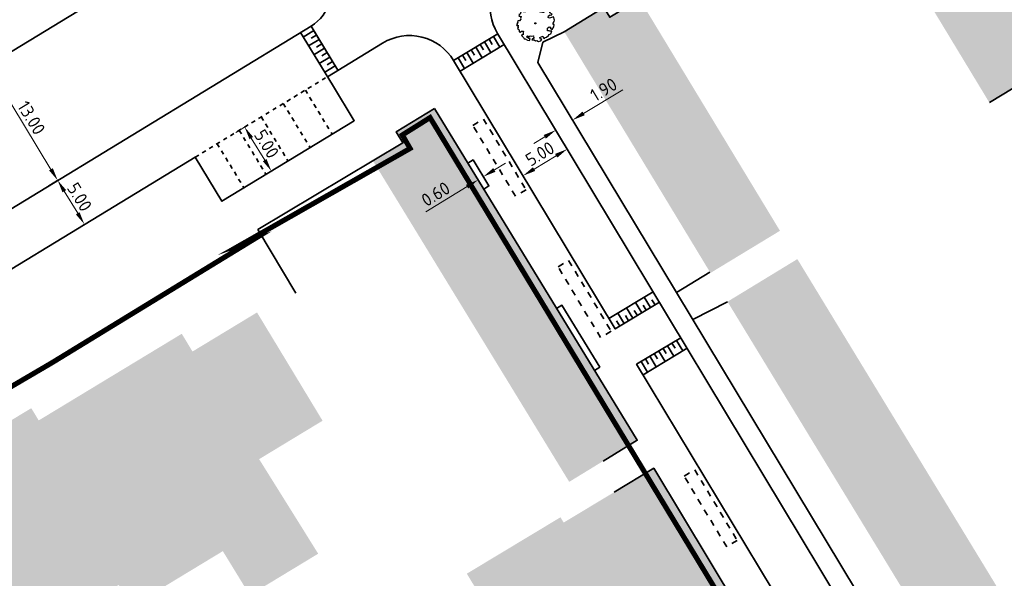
# Model space of a CAD drawing. Header units: metres. Extents: x 133860 to 134314, y 432787 to 433419.
# Tile 13 of 25: x 133990 to 134086, y 433026 to 433080. Entities that reach past the tile are written whole.
import ezdxf

# ---------------------------------------------------------------- set-up
doc = ezdxf.new("R2010")
doc.units = ezdxf.units.M
doc.linetypes.add('ACAD_ISO02W100', pattern=[15, 12, -3])
doc.linetypes.add('XX-HIDDEN', pattern=[4, 2, -2])
doc.layers.get('DEFPOINTS').update_dxf_attribs({"color": 201, "lineweight": 0})
for name, color, linetype, lineweight in [('B-WE-KG-WERKGRENS-G', 7, 'XX-WERKGRENS', 35), ('N-XX-GR-BOOM-S', 90, 'Continuous', 25), ('N-XX-GR-HAAG-G', 90, 'GR-HAAG1', 35), ('N-XX-VH-KANTOPSLUITING_ACHTERKANTBAND-G', 50, 'Continuous', 35), ('N-XX-VH-MATERIAALGRENS-G', 7, 'XX-HIDDEN', 35), ('X-XX-AL-M', 7, 'Continuous', 18)]:
    doc.layers.add(name, color=color, linetype=linetype, lineweight=lineweight)
doc.layers.add('B-XX-AL-ARC-bebouwing', color=254, linetype='Continuous')
doc.styles.add('NLCS-ISO-M500-T25', font='NLCS-ISO.ttf', dxfattribs={"height": 1.25})
doc.linetypes.add('GR-HAAG1', pattern='A,6,[176,NLCS.shx,S=0.125,R=0,X=0,Y=0],-2', length=8)
doc.linetypes.add('XX-WERKGRENS', pattern='A,0,[137,NLCS.SHX,S=0.5,R=0,X=0,Y=0],-30', length=30)
doc.dimstyles.new('NLCS-M500-T25-PIJL_L2_H1', dxfattribs={"dimscale": 0.5, "dimtxt": 2.5, "dimasz": 2.5, "dimexe": 2, "dimexo": 2, "dimgap": 0.7, "dimtad": 1, "dimzin": 0, "dimdsep": 46, "dimtxsty": 'NLCS-ISO-M500-T25', "dimcen": 2.5, "dimdle": 2, "dimclrd": 256, "dimclre": 256, "dimclrt": 7, "dimadec": 1, "dimazin": 0, "dimtfac": 1, "dimtdec": 3, "dimtofl": 0, "dimtmove": 0, "dimatfit": 3, "dimfxl": 2, "dimfxlon": 1, "dimtfillclr": 256, "dimtolj": 1, "dimtzin": 0, "dimlwd": -1, "dimlwe": -1, "dimarcsym": 0})

# ---------------------------------------------------------------- blocks, each defined once
blk = doc.blocks.new('SGR-BOOM_06')
at = {"linetype": 'Continuous', "flags": 128}
blk.add_lwpolyline([(2.7, 3.52), (2.53, 3.94), (2.2, 4.06), (1.94, 4.52), (1.27, 4.69), (0.86, 4.52), (1.11, 4.27), (1.06, 3.81), (0.23, 3.98), (0.35, 4.32), (0.18, 4.69), (-0.15, 4.61), (-0.49, 4.69), (-1.15, 4.65), (-1.49, 4.48), (-1.95, 4.57), (-2.54, 4.11), (-2.12, 3.9), (-1.99, 3.64), (-1.58, 3.44), (-1.99, 2.89), (-2.54, 2.77), (-2.92, 3.1), (-2.62, 3.22), (-2.87, 3.86), (-3.63, 3.43), (-4, 3.02), (-3.79, 2.85), (-4, 2.51), (-4.42, 2.35), (-4.72, 2.05), (-5.01, 1.21), (-3.88, 0.92), (-3.71, 0.54), (-4, 0.29), (-4.51, 0.29), (-4.6, 0.56), (-5.09, 0.38), (-4.76, -0.17), (-4.93, -0.38), (-4.72, -0.54), (-4.88, -1.01), (-4.53, -1.18), (-4.72, -1.55), (-4.42, -1.59), (-4.29, -1.71), (-4.62, -2.11), (-3.92, -2.68), (-3.67, -2.43), (-3.46, -1.97), (-3.63, -1.76), (-3.42, -1.17), (-3.12, -1.34), (-2.79, -1.76), (-2.5, -2.01), (-2.79, -2.81), (-3.42, -2.93), (-3.67, -3.39), (-3.33, -3.77), (-2.83, -3.9), (-2.77, -4.02), (-2.71, -4.15), (-2.33, -3.73), (-1.83, -3.73), (-1.57, -3.9), (-1.7, -4.27), (-1.7, -4.61), (-1.15, -4.74), (-0.61, -4.69), (-0.49, -4.94), (-0.23, -4.65), (0.1, -4.48), (-0.06, -4.01), (0.27, -3.9), (0.77, -4.02), (0.86, -4.61), (1.15, -4.57), (1.44, -4.74), (2.07, -4.23), (2.37, -4.36), (2.32, -4.15), (2.66, -3.98), (2.41, -3.73), (2.11, -3.64), (2.57, -3.23), (2.62, -2.98), (3.16, -2.85), (3.54, -3.06), (3.79, -2.81), (3.77, -2.63), (4.12, -2.63), (4.12, -2.39), (4.46, -2.26), (4.46, -2.05), (4.08, -2.05), (4.54, -1.59), (4.25, -1.42), (4.63, -1.55), (4.75, -1.26), (4.54, -0.92), (4.84, -0.46), (4.67, -0.25), (4.25, -0.25), (3.75, 0.08), (4.08, 0.29), (4.38, 0.84), (4.54, 0.59), (4.88, 0.71), (4.67, 1.43), (4.71, 1.89), (4.5, 1.97), (4.16, 2.64), (3.83, 3.01), (3.37, 2.6), (3.66, 2.43), (3.91, 1.8), (3.54, 1.72), (3.33, 2.14), (2.99, 2.05), (2.66, 2.31), (2.24, 2.51), (2.45, 2.68), (2.32, 2.93), (2.53, 3.18), (2.87, 3.06), (3.16, 3.23)], close=True, dxfattribs=at)
blk.add_circle((0, 0), 0.15)
blk = doc.blocks.new('*D147')
at = {"layer": 'DEFPOINTS', "color": 0, "transparency": 16777216}
for p in [(133988.64, 433076.425), (133995.395, 433065.317), (133993.968, 433064.449)]:
    blk.add_point(p, dxfattribs=at)
at = {"layer": 'X-XX-AL-M', "transparency": 16777216}
for p, q in [((133987.786, 433075.905), (133986.359, 433075.037)), ((133987.863, 433074.489), (133993.318, 433065.517)), ((133994.54, 433064.797), (133993.113, 433063.93))]:
    blk.add_line(p, q, dxfattribs=at)
for points in [[(133988.041, 433074.597), (133987.685, 433074.381), (133987.213, 433075.557)], [(133993.496, 433065.626), (133993.14, 433065.409), (133993.968, 433064.449)]]:
    blk.add_solid(points, dxfattribs=at)
at = {"layer": 'X-XX-AL-M', "color": 7, "transparency": 16777216, "insert": (133991.424, 433070.51), "char_height": 1.25, "attachment_point": 5, "rotation": 301.30287, "style": 'NLCS-ISO-M500-T25'}
blk.add_mtext('\\A1;13.00', dxfattribs=at)
blk = doc.blocks.new('*D148')
at = {"layer": 'DEFPOINTS', "color": 0, "transparency": 16777216}
for p in [(134012.233, 433069.704), (134014.684, 433065.343), (134014.831, 433065.432)]:
    blk.add_point(p, dxfattribs=at)
at = {"layer": 'X-XX-AL-M', "transparency": 16777216}
for p, q in [((134012.086, 433069.615), (134011.232, 433069.095)), ((134012.736, 433068.547), (134014.035, 433066.411)), ((134014.684, 433065.343), (134013.83, 433064.823))]:
    blk.add_line(p, q, dxfattribs=at)
for points in [[(134012.914, 433068.655), (134012.558, 433068.439), (134012.086, 433069.615)], [(134014.213, 433066.519), (134013.857, 433066.303), (134014.684, 433065.343)]]:
    blk.add_solid(points, dxfattribs=at)
at = {"layer": 'X-XX-AL-M', "color": 7, "transparency": 16777216, "insert": (134014.218, 433067.985), "char_height": 1.25, "attachment_point": 5, "rotation": 301.30287, "style": 'NLCS-ISO-M500-T25'}
blk.add_mtext('\\A1;5.00', dxfattribs=at)
blk = doc.blocks.new('*D149')
at = {"layer": 'DEFPOINTS', "color": 0, "transparency": 16777216}
for p in [(134043.81, 433070.406), (134043.878, 433070.294), (134042.183, 433069.425)]:
    blk.add_point(p, dxfattribs=at)
at = {"layer": 'X-XX-AL-M', "transparency": 16777216}
for p, q in [((134044.948, 433070.939), (134048.76, 433073.236)), ((134043.878, 433070.294), (134044.394, 433069.438)), ((134042.25, 433069.314), (134042.766, 433068.457)), ((134041.18, 433068.669), (134040.109, 433068.024))]:
    blk.add_line(p, q, dxfattribs=at)
for points in [[(134044.841, 433071.118), (134045.056, 433070.761), (134043.878, 433070.294)], [(134041.072, 433068.847), (134041.287, 433068.49), (134042.25, 433069.314)]]:
    blk.add_solid(points, dxfattribs=at)
at = {"layer": 'X-XX-AL-M', "color": 7, "transparency": 16777216, "insert": (134046.886, 433073.245), "char_height": 1.25, "attachment_point": 5, "rotation": 31.0698, "style": 'NLCS-ISO-M500-T25'}
blk.add_mtext('\\A1;1.90', dxfattribs=at)
blk = doc.blocks.new('*D150')
at = {"layer": 'DEFPOINTS', "color": 0, "transparency": 16777216}
for p in [(134043.407, 433067.393), (134039.072, 433064.9), (134039.125, 433064.813)]:
    blk.add_point(p, dxfattribs=at)
at = {"layer": 'X-XX-AL-M', "transparency": 16777216}
for p, q in [((134043.355, 433067.48), (134042.839, 433068.337)), ((134042.284, 433066.835), (134040.143, 433065.545)), ((134039.072, 433064.9), (134038.556, 433065.756))]:
    blk.add_line(p, q, dxfattribs=at)
for points in [[(134042.177, 433067.014), (134042.392, 433066.657), (134043.355, 433067.48)], [(134040.035, 433065.723), (134040.25, 433065.366), (134039.072, 433064.9)]]:
    blk.add_solid(points, dxfattribs=at)
at = {"layer": 'X-XX-AL-M', "color": 7, "transparency": 16777216, "insert": (134040.71, 433067.025), "char_height": 1.25, "attachment_point": 5, "rotation": 31.0698, "style": 'NLCS-ISO-M500-T25'}
blk.add_mtext('\\A1;5.00', dxfattribs=at)
blk = doc.blocks.new('*D151')
at = {"layer": 'DEFPOINTS', "color": 0, "transparency": 16777216}
for p in [(134034.49, 433064.861), (134034.714, 433064.496), (134035.002, 433065.174)]:
    blk.add_point(p, dxfattribs=at)
at = {"layer": 'X-XX-AL-M', "transparency": 16777216}
for p, q in [((134036.292, 433065.461), (134037.358, 433066.113)), ((134034.714, 433064.496), (134035.236, 433063.643)), ((134035.226, 433064.809), (134035.748, 433063.956)), ((134033.648, 433063.843), (134029.638, 433061.391))]:
    blk.add_line(p, q, dxfattribs=at)
for points in [[(134036.183, 433065.639), (134036.401, 433065.283), (134035.226, 433064.809)], [(134033.539, 433064.021), (134033.756, 433063.666), (134034.714, 433064.496)]]:
    blk.add_solid(points, dxfattribs=at)
at = {"layer": 'X-XX-AL-M', "color": 7, "transparency": 16777216, "insert": (134030.601, 433063.123), "char_height": 1.25, "attachment_point": 5, "rotation": 31.45363, "style": 'NLCS-ISO-M500-T25'}
blk.add_mtext('\\A1;0.60', dxfattribs=at)
blk = doc.blocks.new('*D244')
at = {"layer": 'DEFPOINTS', "color": 0, "transparency": 16777216}
for p in [(133994.021, 433064.501), (133996.559, 433060.193), (133996.618, 433060.229)]:
    blk.add_point(p, dxfattribs=at)
at = {"layer": 'X-XX-AL-M', "transparency": 16777216}
for p, q in [((133993.961, 433064.465), (133993.107, 433063.946)), ((133994.611, 433063.397), (133995.91, 433061.261)), ((133996.559, 433060.193), (133995.705, 433059.674))]:
    blk.add_line(p, q, dxfattribs=at)
for points in [[(133994.789, 433063.505), (133994.433, 433063.289), (133993.961, 433064.465)], [(133996.088, 433061.369), (133995.732, 433061.153), (133996.559, 433060.193)]]:
    blk.add_solid(points, dxfattribs=at)
at = {"layer": 'X-XX-AL-M', "color": 7, "transparency": 16777216, "insert": (133996.093, 433062.836), "char_height": 1.25, "attachment_point": 5, "rotation": 301.3031, "style": 'NLCS-ISO-M500-T25'}
blk.add_mtext('\\A1;5.00', dxfattribs=at)
blk = doc.blocks.new('*D245')
at = {"layer": 'DEFPOINTS', "color": 0, "transparency": 16777216}
for p in [(133989.933, 433080.098), (133991.206, 433078.005), (133987.202, 433075.57)]:
    blk.add_point(p, dxfattribs=at)
at = {"layer": 'X-XX-AL-M', "transparency": 16777216}
for p, q in [((133985.28, 433078.731), (133982.755, 433082.883)), ((133986.784, 433078.183), (133985.075, 433077.144)), ((133988.057, 433076.089), (133986.348, 433075.05)), ((133987.852, 433074.502), (133988.501, 433073.434))]:
    blk.add_line(p, q, dxfattribs=at)
for points in [[(133985.458, 433078.84), (133985.102, 433078.623), (133985.929, 433077.663)], [(133988.03, 433074.61), (133987.674, 433074.394), (133987.202, 433075.57)]]:
    blk.add_solid(points, dxfattribs=at)
at = {"layer": 'X-XX-AL-M', "color": 7, "transparency": 16777216, "insert": (133984.517, 433081.862), "char_height": 1.25, "attachment_point": 5, "rotation": 301.3031, "style": 'NLCS-ISO-M500-T25'}
blk.add_mtext('\\A1;2.45', dxfattribs=at)

msp = doc.modelspace()

# ---------------------------------------------------------------- hatches: boundary and pattern name
at = {"layer": 'B-XX-AL-ARC-bebouwing'}
h = msp.add_hatch(color=256, dxfattribs=at)
h.dxf.hatch_style = 1
h.paths.add_polyline_path([(134085.536, 433085.083), (134078.806, 433081.005), (134081.483, 433076.588), (134088.213, 433080.666)])
h = msp.add_hatch(color=256, dxfattribs=at)
h.dxf.hatch_style = 1
h.paths.add_polyline_path([(134050.394, 433081.967), (134047.508, 433080.218), (134046.919, 433081.19), (134043.069, 433078.856), (134046.331, 433073.476), (134053.066, 433077.559)])
h = msp.add_hatch(color=256, dxfattribs=at)
h.dxf.hatch_style = 1
h.paths.add_polyline_path([(134088.213, 433080.666), (134081.483, 433076.588), (134084.269, 433071.99), (134090.999, 433076.068)])
h = msp.add_hatch(color=256, dxfattribs=at)
h.dxf.hatch_style = 1
h.paths.add_polyline_path([(134055.733, 433073.16), (134053.066, 433077.559), (134046.331, 433073.476), (134048.998, 433069.076)])
h = msp.add_hatch(color=256, dxfattribs=at)
h.dxf.hatch_style = 1
h.paths.add_polyline_path([(134055.733, 433073.16), (134048.998, 433069.076), (134051.638, 433064.721), (134058.374, 433068.805)])
h = msp.add_hatch(color=256, dxfattribs=at)
h.dxf.hatch_style = 1
h.paths.add_polyline_path([(134033.724, 433066.121), (134030.484, 433071.42), (134026.781, 433069.155), (134027.435, 433068.085), (134024.544, 433066.317), (134027.13, 433062.089)])
h = msp.add_hatch(color=256, dxfattribs=at)
h.dxf.hatch_style = 1
h.paths.add_polyline_path([(134058.374, 433068.805), (134051.638, 433064.721), (134054.374, 433060.208), (134061.11, 433064.292)])
h = msp.add_hatch(color=256, dxfattribs=at)
h.dxf.hatch_style = 1
h.paths.add_polyline_path([(134039.206, 433057.157), (134036.494, 433061.592), (134033.724, 433066.121), (134027.13, 433062.089), (134029.9, 433057.559), (134032.612, 433053.124), (134035.348, 433048.65), (134038.051, 433044.231), (134040.771, 433039.783), (134043.549, 433035.24), (134050.143, 433039.272), (134047.365, 433043.815), (134044.645, 433048.263), (134041.942, 433052.683)])
h = msp.add_hatch(color=256, dxfattribs=at)
h.dxf.hatch_style = 1
h.paths.add_polyline_path([(134061.11, 433064.292), (134054.374, 433060.208), (134057.24, 433055.481), (134063.976, 433059.565)])
h = msp.add_hatch(color=256, dxfattribs=at)
h.dxf.hatch_style = 1
h.paths.add_polyline_path([(134065.662, 433056.823), (134058.892, 433052.698), (134061.626, 433048.21), (134068.396, 433052.335)])
h = msp.add_hatch(color=256, dxfattribs=at)
h.dxf.hatch_style = 1
h.paths.add_polyline_path([(134068.396, 433052.335), (134061.626, 433048.21), (134064.415, 433043.632), (134071.185, 433047.757)])
h = msp.add_hatch(color=256, dxfattribs=at)
h.dxf.hatch_style = 1
h.paths.add_polyline_path([(134013.496, 433037.44), (134019.643, 433041.163), (134015.689, 433047.694), (134013.29, 433051.654), (134007.037, 433047.868), (134005.996, 433049.587), (134000, 433045.957), (133998.032, 433044.765), (133995.488, 433043.224), (133992.13, 433041.191), (133991.41, 433042.38), (133988.656, 433040.713), (133986.919, 433039.661, 1.000386), (133983.874, 433037.817), (133981.367, 433036.3, 0.999614), (133978.322, 433034.456), (133975.012, 433032.452), (133973.805, 433031.721), (133975.38, 433029.121), (133973.377, 433027.923), (133967.087, 433024.114), (133966.894, 433023.997), (133966.563, 433023.797), (133969.182, 433019.473), (133964.196, 433016.454), (133968.37, 433009.563), (133977.579, 433015.14), (133977.461, 433015.336), (133979.737, 433016.714), (133984.184, 433009.371), (133991.131, 433013.577), (133986.685, 433020.917), (133988.802, 433022.199), (133990.423, 433019.522), (133999.881, 433025.25), (134001.138, 433023.175), (134009.977, 433028.527), (134012.589, 433024.264), (134019.219, 433028.279)])
h = msp.add_hatch(color=256, dxfattribs=at)
h.dxf.hatch_style = 1
h.paths.add_polyline_path([(134013.496, 433037.44), (134019.643, 433041.163), (134015.689, 433047.694), (134013.29, 433051.654), (134007.037, 433047.868), (134005.996, 433049.587), (134000, 433045.957), (133998.032, 433044.765), (133995.488, 433043.224), (133992.13, 433041.191), (133991.41, 433042.38), (133988.656, 433040.713), (133986.919, 433039.661, 1.000386), (133983.874, 433037.817), (133981.367, 433036.3, 0.999614), (133978.322, 433034.456), (133975.012, 433032.452), (133973.805, 433031.721), (133975.38, 433029.121), (133973.377, 433027.923), (133967.087, 433024.114), (133966.894, 433023.997), (133966.563, 433023.797), (133969.182, 433019.473), (133964.196, 433016.454), (133968.37, 433009.563), (133977.579, 433015.14), (133977.461, 433015.336), (133979.737, 433016.714), (133984.184, 433009.371), (133991.131, 433013.577), (133986.685, 433020.917), (133988.802, 433022.199), (133990.423, 433019.522), (133999.881, 433025.25), (134001.138, 433023.175), (134009.977, 433028.527), (134012.589, 433024.264), (134019.219, 433028.279)])
h = msp.add_hatch(color=256, dxfattribs=at)
h.dxf.hatch_style = 1
h.paths.add_polyline_path([(134073.791, 433043.48), (134071.185, 433047.757), (134064.415, 433043.632), (134067.02, 433039.356)])
h = msp.add_hatch(color=256, dxfattribs=at)
h.dxf.hatch_style = 1
h.paths.add_polyline_path([(134076.447, 433039.121), (134073.791, 433043.48), (134067.02, 433039.356), (134069.676, 433034.997)])
h = msp.add_hatch(color=256, dxfattribs=at)
h.dxf.hatch_style = 1
h.paths.add_polyline_path([(134079.195, 433034.611), (134076.447, 433039.121), (134069.676, 433034.997), (134072.424, 433030.486)])
h = msp.add_hatch(color=256, dxfattribs=at)
h.dxf.hatch_style = 1
h.paths.add_polyline_path([(134062.691, 433018.382), (134059.904, 433023.011), (134057.285, 433027.362), (134054.456, 433032.061), (134051.751, 433036.555), (134045.067, 433032.531), (134043.011, 433031.293), (134042.701, 433031.807), (134033.627, 433026.345), (134035.112, 433023.877), (134036.661, 433021.348), (134038.636, 433018.123), (134040.476, 433015.121), (134042.179, 433012.34), (134044, 433009.365), (134045.892, 433006.279), (134047.609, 433003.475), (134049.418, 433000.522), (134051.493, 432997.364), (134053.23, 432994.478), (134054.968, 432991.592), (134055.988, 432989.898), (134066.81, 432996.412), (134072.771, 433000), (134073.495, 433000.436), (134070.661, 433005.144), (134067.999, 433009.566), (134065.267, 433014.104)])
h = msp.add_hatch(color=256, dxfattribs=at)
h.dxf.hatch_style = 1
h.paths.add_polyline_path([(134081.882, 433030.201), (134079.195, 433034.611), (134072.424, 433030.486), (134075.111, 433026.076)])
h = msp.add_hatch(color=256, dxfattribs=at)
h.dxf.hatch_style = 1
h.paths.add_polyline_path([(134084.208, 433026.384), (134081.882, 433030.201), (134075.111, 433026.076), (134077.437, 433022.259)])
h = msp.add_hatch(color=256, dxfattribs=at)
h.dxf.hatch_style = 1
h.paths.add_polyline_path([(134087.394, 433021.154), (134084.208, 433026.384), (134077.437, 433022.259), (134080.623, 433017.029)])

# ---------------------------------------------------------------- linework, layer by layer
at = {"layer": 'B-WE-KG-WERKGRENS-G', "linetype": 'ACAD_ISO02W100', "ltscale": 0.2, "const_width": 0.5, "flags": 128}
msp.add_lwpolyline([(133876.119, 433170.393), (133877.601, 433171.792), (133886.823, 433158.862), (133877.946, 433152.192), (133905.866, 433113.146), (133909.714, 433104.864), (133925.215, 433080.405), (133929.948, 433077.023), (133960.91, 433027.75), (133993.38, 433046.759), (134012.691, 433058.563), (134011.841, 433058.277), (134028.125, 433067.541), (134027.375, 433068.849), (134030.06, 433070.532), (134094.013, 432964.89), (134091.108, 432963.131), (134090.481, 432964.163), (134087.559, 432962.387), (134088.413, 432961.012), (134077.63, 432949.53), (134078.824, 432947.621), (134057.722, 432935.011), (134066.81, 432919.871), (134071.968, 432925.868), (134089.993, 432936.255), (134089.828, 432936.526), (134105.835, 432946.078), (134108.265, 432945.632), (134160.348, 432859.973), (134159.989, 432857.745), (134144.013, 432847.922), (134143.712, 432847.181), (134143.712, 432847.181), (134125.745, 432836.425), (134112.574, 432828.259), (134111.172, 432829.463), (134106.776, 432825.214), (134107.813, 432824.152), (134105.604, 432821.255), (134122.744, 432796.236), (134123.883, 432796.885), (134132.076, 432787.735), (134133.141, 432788.699), (134135.653, 432790.291), (134137.641, 432790.089), (134146.495, 432795.532), (134128.036, 432825.414), (134167.744, 432849.325), (134181.483, 432826.755), (134184.931, 432828.731), (134220.703, 432851.248), (134220.703, 432851.248), (134208.544, 432870.966), (134243.719, 432892.344), (134244.801, 432892.868), (134244.702, 432893.039), (134255.087, 432899.603), (134259.849, 432891.768), (134259.849, 432891.768), (134271.831, 432873.596), (134283.708, 432881.402), (134278.548, 432889.497), (134289.255, 432898.638), (134237.086, 432958.184), (134236.053, 432957.231), (134176.814, 433055.649), (134176.596, 433057.613), (134184.443, 433067.451, 0.285341), (134187.793, 433121.123), (134182.407, 433130.652), (134178.658, 433139.514), (134131.008, 433218.593), (134131.184, 433220.239), (134137.991, 433224.332), (134139.16, 433224.558), (134147.057, 433229.244), (134167.516, 433242.252), (134166.906, 433244.94), (134170.758, 433255.827), (134123.531, 433334.918), (134124.125, 433338.316), (134075.594, 433418.255), (134070.69, 433410.108), (134069.726, 433406.115), (134069.585, 433403.493), (134070.514, 433401.991), (134066.97, 433398.118), (134064.196, 433396.052), (134062.557, 433394.861), (134060.862, 433393.544), (134055.746, 433389.219), (134055.62, 433385.638), (134058.821, 433380.453), (134060.176, 433379.677), (134062.477, 433377.628), (134068.493, 433367.239), (134069.718, 433365.583), (134086.166, 433375.661), (134113.988, 433328.809), (134115.761, 433329.788), (134133.828, 433299.857), (134113.768, 433287.824), (134123.045, 433272.178), (134143.074, 433284.053), (134158.161, 433259.191), (134156.58, 433253.71), (134151.403, 433250.669), (134152.916, 433248.117), (134148.779, 433245.664), (134140.868, 433241.112), (134139.795, 433240.371), (134139.721, 433239.669), (134138.546, 433239.024), (134137.939, 433239.2), (134134.418, 433237.066), (134134.437, 433236.567), (134133.261, 433235.921), (134132.558, 433235.995), (134124.156, 433230.674), (134122.947, 433230.929), (134039.96, 433370.22), (134031.347, 433363.971), (134032.232, 433363.571), (134040.705, 433349.507), (134042.959, 433345.177), (134114.625, 433225.07), (134098.399, 433214.922), (134061.859, 433192.69), (134003.35, 433289.641), (133957.003, 433230.386), (133980.382, 433193.5), (133998.156, 433204.411), (133997.717, 433205.125), (134013.217, 433214.905), (134015.369, 433211.187), (133999.827, 433201.688), (134005.138, 433193.038), (134004.433, 433192.603), (134019.821, 433167.873), (133994.289, 433152.336), (133995.197, 433150.879), (133992.315, 433149.042), (133992.402, 433147.598), (133991.415, 433146.979), (133990.828, 433147.269), (133989.676, 433146.546), (133989.631, 433146.146), (133988.275, 433144.923), (133987.514, 433145.298), (133982.75, 433142.305), (133982.554, 433141.37), (133981.416, 433140.645), (133980.772, 433140.986), (133979.607, 433140.244), (133979.409, 433139.299), (133978.245, 433138.557), (133976.957, 433139.297), (133965.146, 433131.906), (133957.722, 433143.515), (133955.914, 433146.774), (133942.349, 433138.295), (133913.168, 433179.354), (133897.868, 433168.512), (133890.989, 433178.624), (133890.167, 433179.801), (133900.911, 433193.564), (133895.27, 433198.414), (133910.184, 433217.825), (133900.154, 433225.259), (133864.317, 433180.57), (133864.317, 433180.57), (133875.618, 433170.924)], format="xyb", dxfattribs=at)
at = {"layer": 'N-XX-GR-HAAG-G', "ltscale": 0.2, "flags": 128}
for points in [[(134033.724, 433066.121), (134034.233, 433066.432), (134035.772, 433063.916), (134035.263, 433063.605)], [(134046.005, 433046.039), (134046.516, 433046.352), (134042.843, 433052.356), (134042.331, 433052.043)]]:
    msp.add_lwpolyline(points, dxfattribs=at)
at = {"layer": 'N-XX-VH-KANTOPSLUITING_ACHTERKANTBAND-G'}
for p, q in [((133971.547, 433066.03), (134012.998, 433091.236)), ((134018.796, 433078.962), (134017.771, 433078.338)), ((134019.315, 433078.107), (134018.29, 433077.484)), ((134019.056, 433078.534), (134018.543, 433078.223)), ((134035.346, 433077.866), (134035.965, 433076.838)), ((134035.774, 433078.124), (134036.084, 433077.61)), ((134036.202, 433078.382), (134036.822, 433077.355)), ((134036.599, 433078.693), (134075.537, 433014.068)), ((134019.835, 433077.253), (134018.81, 433076.629)), ((134019.575, 433077.68), (134019.062, 433077.368)), ((134020.109, 433074.493), (134025.467, 433077.752)), ((134032.967, 433075.032), (134037.25, 433077.613)), ((134034.061, 433077.092), (134034.371, 433076.578)), ((134034.489, 433077.35), (134035.109, 433076.322)), ((134034.918, 433077.608), (134035.227, 433077.094)), ((134020.354, 433076.398), (134019.329, 433075.775)), ((134020.095, 433076.825), (134019.582, 433076.514)), ((134020.614, 433075.971), (134020.102, 433075.659)), ((134032.776, 433076.318), (134033.396, 433075.29)), ((134033.205, 433076.576), (134033.514, 433076.062)), ((134033.633, 433076.834), (134034.252, 433075.806)), ((134020.874, 433075.544), (134019.849, 433074.921)), ((134051.68, 433053.663), (134047.398, 433051.082)), ((134050.824, 433053.146), (134051.443, 433052.119)), ((134049.111, 433052.114), (134049.73, 433051.086)), ((134049.967, 433052.63), (134050.587, 433051.603)), ((134050.705, 433052.375), (134051.015, 433051.861)), ((134051.562, 433052.891), (134051.871, 433052.377)), ((134058.892, 433052.698), (134055.521, 433050.965)), ((134048.254, 433051.598), (134048.874, 433050.57)), ((134048.992, 433051.342), (134049.302, 433050.828)), ((134049.849, 433051.858), (134050.158, 433051.345)), ((134048.136, 433050.826), (134048.445, 433050.312)), ((134053.079, 433048.434), (134053.698, 433047.407)), ((134053.507, 433048.692), (134053.817, 433048.179)), ((134053.936, 433048.951), (134054.555, 433047.923)), ((134054.983, 433048.181), (134050.701, 433045.6)), ((134051.366, 433047.402), (134051.985, 433046.374)), ((134051.794, 433047.66), (134052.104, 433047.146)), ((134052.223, 433047.918), (134052.842, 433046.891)), ((134052.651, 433048.176), (134052.961, 433047.662)), ((134050.51, 433046.886), (134051.129, 433045.858)), ((134050.938, 433047.144), (134051.247, 433046.63))]:
    msp.add_line(p, q, dxfattribs=at)
at = {"layer": 'N-XX-VH-KANTOPSLUITING_ACHTERKANTBAND-G', "ltscale": 0.3}
for points in [[(134062.045, 433087.15), (134061.169, 433088.596), (134073.537, 433096.177), (134072.977, 433097.102), (134076.836, 433099.44), (134090.999, 433076.068), (134084.269, 433071.99)], [(134043.069, 433078.856), (134046.919, 433081.19), (134047.485, 433080.256), (134059.895, 433087.803), (134060.767, 433086.365)], [(134018.536, 433079.389), (133982.44, 433057.44), (133985.038, 433053.168)], [(134018.536, 433079.389), (134021.134, 433075.117)], [(134018.764, 433079.014), (134021.134, 433075.117)], [(134017.511, 433078.765), (134020.596, 433073.692)], [(134036.631, 433078.64), (134032.348, 433076.06), (134048.017, 433050.054), (134052.3, 433052.635)], [(134020.596, 433073.692), (134022.707, 433070.221), (134009.89, 433062.428), (134007.292, 433066.7), (133976.616, 433048.046)], [(134030.48, 433071.418), (134026.78, 433069.156), (134027.435, 433068.085), (134013.372, 433059.681), (134017.048, 433053.53)], [(134046.846, 433037.256), (134050.143, 433039.272), (134030.48, 433071.418)], [(134057.19, 433055.564), (134053.954, 433053.571)], [(134053.954, 433053.571), (134077.164, 433015.048), (134080.623, 433017.029)], [(134054.364, 433049.209), (134050.081, 433046.628), (134071.253, 433011.489)], [(134070.676, 432998.739), (134073.495, 433000.436), (134051.75, 433036.555), (134047.913, 433034.245)]]:
    msp.add_lwpolyline(points, dxfattribs=at)
msp.add_lwpolyline([(134053.954, 433053.571), (134040.523, 433075.862), (134041.004, 433077.84), (134043.069, 433078.856), (134041.004, 433077.84), (134040.523, 433075.862)], close=True, dxfattribs=at)
at = {"layer": 'N-XX-VH-KANTOPSLUITING_ACHTERKANTBAND-G', "linetype": 'XX-HIDDEN', "ltscale": 0.3}
for points in [[(134035.236, 433070.394), (134039.365, 433063.542), (134038.337, 433062.923), (134034.209, 433069.775)], [(134046.594, 433049.218), (134042.466, 433056.07), (134043.494, 433056.69), (134047.622, 433049.837)], [(134058.81, 433028.943), (134054.682, 433035.796), (134055.71, 433036.415), (134059.838, 433029.563)]]:
    msp.add_lwpolyline(points, close=True, dxfattribs=at)
at = {"layer": 'N-XX-VH-KANTOPSLUITING_ACHTERKANTBAND-G'}
for centre, radius, start, end in [((134016.458, 433082.807), 4, 301.30287, 31.34352), ((134040.882, 433081.273), 5, 125.29106, 211.0698), ((134028.065, 433073.48), 5, 31.0698, 121.30287)]:
    msp.add_arc(centre, radius, start, end, dxfattribs=at)
at = {"layer": 'N-XX-VH-MATERIAALGRENS-G', "ltscale": 0.2}
for p, q in [((134007.292, 433066.7), (134020.109, 433074.493)), ((134017.973, 433073.194), (134020.571, 433068.922)), ((134015.837, 433071.896), (134018.434, 433067.623)), ((134013.701, 433070.597), (134016.298, 433066.324)), ((134011.564, 433069.298), (134014.162, 433065.026)), ((134009.428, 433067.999), (134012.026, 433063.727))]:
    msp.add_line(p, q, dxfattribs=at)

# ---------------------------------------------------------------- block references
at = {"layer": 'N-XX-GR-BOOM-S', "xscale": 0.3648529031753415, "yscale": 0.3648529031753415, "zscale": 0.3648529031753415, "rotation": 213.0148718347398}
msp.add_blockref('SGR-BOOM_06', (134040.262, 433079.67, 1.235), dxfattribs=at)

# ---------------------------------------------------------------- dimensions: what is measured, and where the dimension line sits
at = {"layer": 'X-XX-AL-M'}
dim = msp.add_linear_dim(base=(133987.202, 433075.57), p1=(133989.933, 433080.098), p2=(133991.206, 433078.005), angle=301.3031, dimstyle='NLCS-M500-T25-PIJL_L2_H1', dxfattribs=at)
dim.commit()
dim.dimension.update_dxf_attribs({"geometry": '*D245', "text_midpoint": (133983.684, 433081.356), "dimtype": 161})
for p1, p2, distance, picture, middle in [((133988.64, 433076.425), (133995.395, 433065.317), -1.67, '*D147', (133991.424, 433070.51)), ((134042.183, 433069.425), (134043.81, 433070.406), -0.13, '*D149', (134046.886, 433073.245)), ((134012.233, 433069.704), (134014.831, 433065.432), -0.172, '*D148', (134014.218, 433067.985)), ((134043.407, 433067.393), (134039.125, 433064.813), -0.101, '*D150', (134040.71, 433067.025)), ((134035.002, 433065.174), (134034.49, 433064.861), 0.428, '*D151', (134030.601, 433063.123)), ((133994.021, 433064.501), (133996.618, 433060.229), -0.069, '*D244', (133996.093, 433062.836))]:
    dim = msp.add_aligned_dim(p1=p1, p2=p2, distance=distance, dimstyle='NLCS-M500-T25-PIJL_L2_H1', dxfattribs=at)
    dim.commit()
    dim.dimension.update_dxf_attribs({"geometry": picture, "text_midpoint": middle})

doc.saveas('drawing.dxf')
